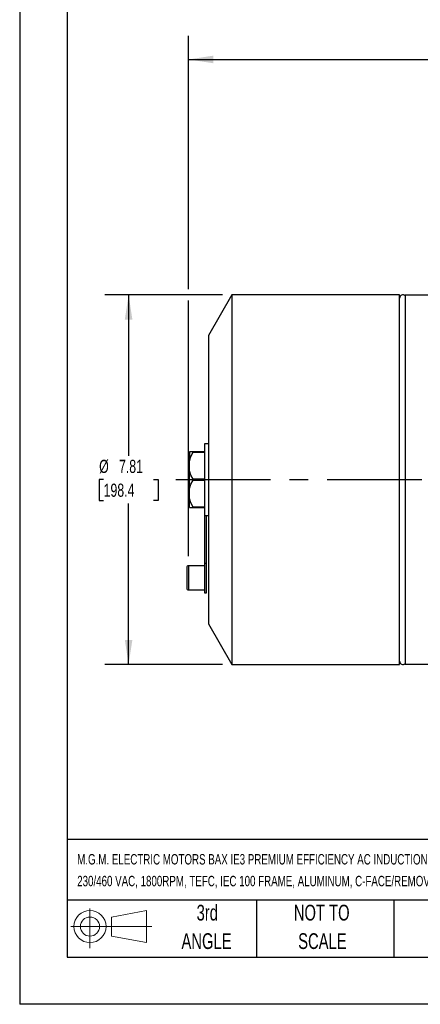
# Model space of a CAD drawing. Header units: inches. Extents: x 0 to 44, y 0 to 34.
# Tile 1 of 19: x 0 to 8.5, y 0 to 20.8. Entities that reach past the tile are written whole.
import ezdxf

# ---------------------------------------------------------------- set-up
doc = ezdxf.new("R2010")
doc.units = ezdxf.units.IN
doc.header["$LTSCALE"] = 4
doc.header["$MEASUREMENT"] = 0
doc.linetypes.add('CENTERX2', pattern=[0.8, 0.5, -0.1, 0.1, -0.1])
doc.layers.add('CENTER', color=40, linetype='CENTERX2')
doc.layers.add('SLD-DEFPOINTS', color=7, linetype='Continuous')
doc.layers.add('DIMENSIONS', color=140, linetype='Continuous', lineweight=25)
doc.layers.add('TEXT', color=140, linetype='Continuous', lineweight=25)
doc.styles.add('SLDTEXTSTYLE0', font='TXT', dxfattribs={"width": 0.7})
doc.dimstyles.new('SLDDIMSTYLE2', dxfattribs={"dimtxt": 0.277778, "dimasz": 0.52, "dimexe": 0, "dimexo": 0.0625, "dimgap": 0.069444, "dimtad": 0, "dimtih": 1, "dimtoh": 1, "dimrnd": 1e-09, "dimzin": 12, "dimdsep": 46, "dimtxsty": 'SLDTEXTSTYLE0', "dimsah": 1, "dimcen": 0.09, "dimadec": 0, "dimazin": 3, "dimtfac": 1, "dimtofl": 0, "dimtmove": 0, "dimatfit": 3, "dimfxl": 0, "dimfrac": 2, "dimtolj": 1, "dimtzin": 12, "dimarcsym": 0})

# ---------------------------------------------------------------- blocks, each defined once
blk = doc.blocks.new('Block11')
at = {"color": 7, "linetype": 'Continuous', "lineweight": 18}
for p, q in [((0.408, 0.836), (0.408, 0)), ((0.863, 0.656), (1.602, 0.792)), ((0.863, 0.251), (0.863, 0.656)), ((1.602, 0.792), (1.602, 0.115)), ((0, 0.454), (1.712, 0.454)), ((0.863, 0.251), (1.602, 0.115))]:
    blk.add_line(p, q, dxfattribs=at)
for radius in [0.339, 0.202]:
    blk.add_circle((0.408, 0.454), radius, dxfattribs=at)
blk = doc.blocks.new('Block12')
at = {"layer": 'SLD-DEFPOINTS'}
blk.add_blockref('Block11', (0, 0), dxfattribs=at)
blk = doc.blocks.new('SW_NOTE_0_1')
at = {"layer": 'TEXT', "color": 0, "linetype": 'CENTERX2', "lineweight": 18, "char_height": 0.22, "attachment_point": 1, "style": 'SLDTEXTSTYLE0'}
for s, insert in [('M.G.M. ELECTRIC MOTORS BAX IE3 PREMIUM EFFICIENCY AC INDUCTION MOTOR, GENERAL PURPOSE, INVERTER RATED AND BRAKE, 3HP, 3-PHASE,', (0, 0.284)), ('230/460 VAC, 1800RPM, TEFC, IEC 100 FRAME, ALUMINUM, C-FACE/REMOVABLE RIGID BASE (B34) MOUNT, INTEGRATED BRAKE ASSEMBLY INCLUDED', (0, -0.176))]:
    blk.add_mtext(s, dxfattribs=dict(at, insert=insert))
blk = doc.blocks.new('SW_NOTE_0_5')
at = {"layer": 'TEXT', "color": 0, "linetype": 'CENTERX2', "lineweight": 18, "char_height": 0.3333, "attachment_point": 2, "style": 'SLDTEXTSTYLE0'}
for s, insert in [('NOT TO', (0.828, 0.43)), ('SCALE', (0.843, -0.172))]:
    blk.add_mtext(s, dxfattribs=dict(at, insert=insert))
blk = doc.blocks.new('SW_NOTE_0_6')
at = {"layer": 'TEXT', "color": 0, "linetype": 'CENTERX2', "lineweight": 18, "char_height": 0.3333, "attachment_point": 2, "style": 'SLDTEXTSTYLE0'}
for s, insert in [('3rd', (0.365, 0.43)), ('ANGLE', (0.349, -0.172))]:
    blk.add_mtext(s, dxfattribs=dict(at, insert=insert))
blk = doc.blocks.new('_D_6')
at = {"layer": 'DIMENSIONS'}
for p, q in [((3.569, 15.116), (3.569, 20.474)), ((22.826, 14.864), (22.826, 20.474)), ((3.569, 19.974), (12.293, 19.974)), ((12.669, 19.974), (12.576, 19.974)), ((12.576, 19.974), (12.576, 19.532)), ((13.726, 19.974), (13.819, 19.974)), ((13.819, 19.974), (13.819, 19.532)), ((22.826, 19.974), (14.102, 19.974)), ((12.576, 19.532), (12.669, 19.532)), ((13.819, 19.532), (13.726, 19.532)), ((3.569, 9.472), (3.569, 14.876)), ((22.826, 11.842), (22.826, 14.624))]:
    blk.add_line(p, q, dxfattribs=at)
for points in [[(3.569, 19.974), (4.089, 19.894), (4.089, 20.054)], [(22.826, 19.974), (22.306, 20.054), (22.306, 19.894)]]:
    blk.add_solid(points, dxfattribs=at)
at = {"layer": 'DIMENSIONS', "char_height": 0.2778, "attachment_point": 1, "style": 'SLDTEXTSTYLE0'}
for s, insert in [('19.26', (12.669, 20.394)), ('489.1', (12.669, 19.89))]:
    blk.add_mtext(s, dxfattribs=dict(at, insert=insert))
blk = doc.blocks.new('_D_7')
at = {"layer": 'DIMENSIONS'}
for p, q in [((4.283, 14.996), (1.801, 14.996)), ((2.301, 14.996), (2.301, 11.595)), ((1.773, 11.091), (1.68, 11.091)), ((1.68, 11.091), (1.68, 10.649)), ((2.83, 11.091), (2.923, 11.091)), ((2.923, 11.091), (2.923, 10.649)), ((1.68, 10.649), (1.773, 10.649)), ((2.923, 10.649), (2.83, 10.649)), ((2.301, 7.185), (2.301, 10.587)), ((4.283, 7.185), (1.801, 7.185))]:
    blk.add_line(p, q, dxfattribs=at)
for points in [[(2.301, 14.996), (2.221, 14.476), (2.381, 14.476)], [(2.301, 7.185), (2.381, 7.705), (2.221, 7.705)]]:
    blk.add_solid(points, dxfattribs=at)
at = {"layer": 'DIMENSIONS', "char_height": 0.2778, "attachment_point": 1, "style": 'SLDTEXTSTYLE0'}
for s, insert in [('%%c', (1.679, 11.511)), ('7.81', (2.098, 11.511)), ('198.4', (1.773, 11.007))]:
    blk.add_mtext(s, dxfattribs=dict(at, insert=insert))

msp = doc.modelspace()

# ---------------------------------------------------------------- linework, layer by layer
at = {"color": 7, "linetype": 'Continuous'}
for p in [(0, 34), (44, 0)]:
    msp.add_line(p, (0, 0), dxfattribs=at)
for p, q in [((4.483, 14.996), (3.989, 14.142)), ((8.025, 14.996), (4.483, 14.996)), ((4.483, 14.996), (4.483, 7.185)), ((8.025, 7.185), (8.025, 14.996)), ((8.672, 14.989), (8.141, 14.989)), ((8.141, 14.989), (8.141, 7.193)), ((3.989, 14.142), (3.989, 8.04)), ((3.662, 11.681), (3.589, 11.681)), ((3.589, 11.681), (3.589, 11.492)), ((3.904, 11.681), (3.662, 11.681)), ((3.662, 11.671), (3.904, 11.671)), ((3.989, 11.851), (3.904, 11.851)), ((3.904, 11.851), (3.904, 10.335)), ((3.589, 11.28), (3.589, 11.492)), ((3.589, 10.902), (3.589, 11.28)), ((3.904, 11.101), (3.662, 11.101)), ((3.662, 11.081), (3.904, 11.081)), ((3.589, 10.69), (3.589, 10.902)), ((3.589, 10.501), (3.589, 10.69)), ((3.589, 10.501), (3.662, 10.501)), ((3.904, 10.511), (3.662, 10.511)), ((3.662, 10.501), (3.904, 10.501)), ((3.904, 10.335), (3.943, 10.335)), ((3.904, 10.335), (3.904, 9.321)), ((3.943, 9.321), (3.943, 10.335)), ((3.943, 10.331), (3.989, 10.331)), ((3.53, 9.233), (3.53, 9.016)), ((3.904, 9.272), (3.569, 9.272)), ((3.569, 9.272), (3.569, 8.76)), ((3.943, 9.321), (3.904, 9.321)), ((3.904, 9.321), (3.904, 8.701)), ((3.943, 8.701), (3.943, 9.321)), ((3.53, 9.016), (3.53, 8.8)), ((3.569, 8.76), (3.904, 8.76)), ((3.904, 8.701), (3.943, 8.701)), ((3.989, 8.04), (4.483, 7.185)), ((4.483, 7.185), (8.025, 7.185)), ((8.141, 7.193), (8.672, 7.193))]:
    msp.add_line(p, q)
at = {"flags": 128}
for points in [[(3.589, 11.492), (3.618, 11.583), (3.662, 11.671)], [(3.662, 11.671), (3.664, 11.675), (3.664, 11.678), (3.664, 11.68), (3.662, 11.681), (3.662, 11.681)], [(3.662, 11.101), (3.619, 11.188), (3.589, 11.28)], [(3.589, 10.902), (3.618, 10.993), (3.662, 11.081)], [(3.662, 10.511), (3.619, 10.598), (3.589, 10.69)], [(3.662, 10.501), (3.664, 10.502), (3.664, 10.504), (3.664, 10.507), (3.662, 10.51), (3.662, 10.511)]]:
    msp.add_lwpolyline(points, dxfattribs=at)
for centre, radius, start, end in [((8.094, 14.93), 0.0689, 46.7462, 180), ((3.644, 11.091), 0.0201, 330.7128, 29.2871), ((3.569, 9.233), 0.0394, 90, 180), ((3.569, 8.8), 0.0394, 180, 270), ((8.094, 7.252), 0.0689, 180, 313.2538)]:
    msp.add_arc(centre, radius, start, end)
at = {"layer": 'CENTER'}
msp.add_line((3.297, 11.091), (22.959, 11.091), dxfattribs=at)
at = {"layer": 'TEXT'}
for p, q in [((1, 33), (1, 1)), ((43, 3.484), (1, 3.484)), ((43, 2.2), (1, 2.2)), ((5, 2.2), (5, 1)), ((7.907, 2.2), (7.907, 1)), ((1, 1), (43, 1))]:
    msp.add_line(p, q, dxfattribs=at)

# ---------------------------------------------------------------- block references
at = {"layer": 'SLD-DEFPOINTS'}
msp.add_blockref('Block12', (1.077, 1.19), dxfattribs=at)
at = {"layer": 'TEXT', "linetype": 'CENTERX2', "lineweight": 18}
for name, p in [('SW_NOTE_0_1', (1.215, 2.892)), ('SW_NOTE_0_6', (3.598, 1.675)), ('SW_NOTE_0_5', (5.552, 1.675))]:
    msp.add_blockref(name, p, dxfattribs=at)

# ---------------------------------------------------------------- dimensions: what is measured, and where the dimension line sits
at = {"layer": 'DIMENSIONS'}
dim = msp.add_linear_dim(base=(3.569, 19.974), p1=(22.826, 11.642), p2=(3.569, 9.272), dimstyle='SLDDIMSTYLE2', dxfattribs=at)
dim.commit()
dim.dimension.update_dxf_attribs({"geometry": '_D_6', "text_midpoint": (13.198, 19.974), "dimtype": 160})
dim = msp.add_linear_dim(base=(2.301, 7.185), p1=(4.483, 14.996), p2=(4.483, 7.185), angle=90, text='%%c<>', dimstyle='SLDDIMSTYLE2', dxfattribs=at)
dim.commit()
dim.dimension.update_dxf_attribs({"geometry": '_D_7', "text_midpoint": (2.301, 11.091), "dimtype": 160})

doc.saveas('drawing.dxf')
